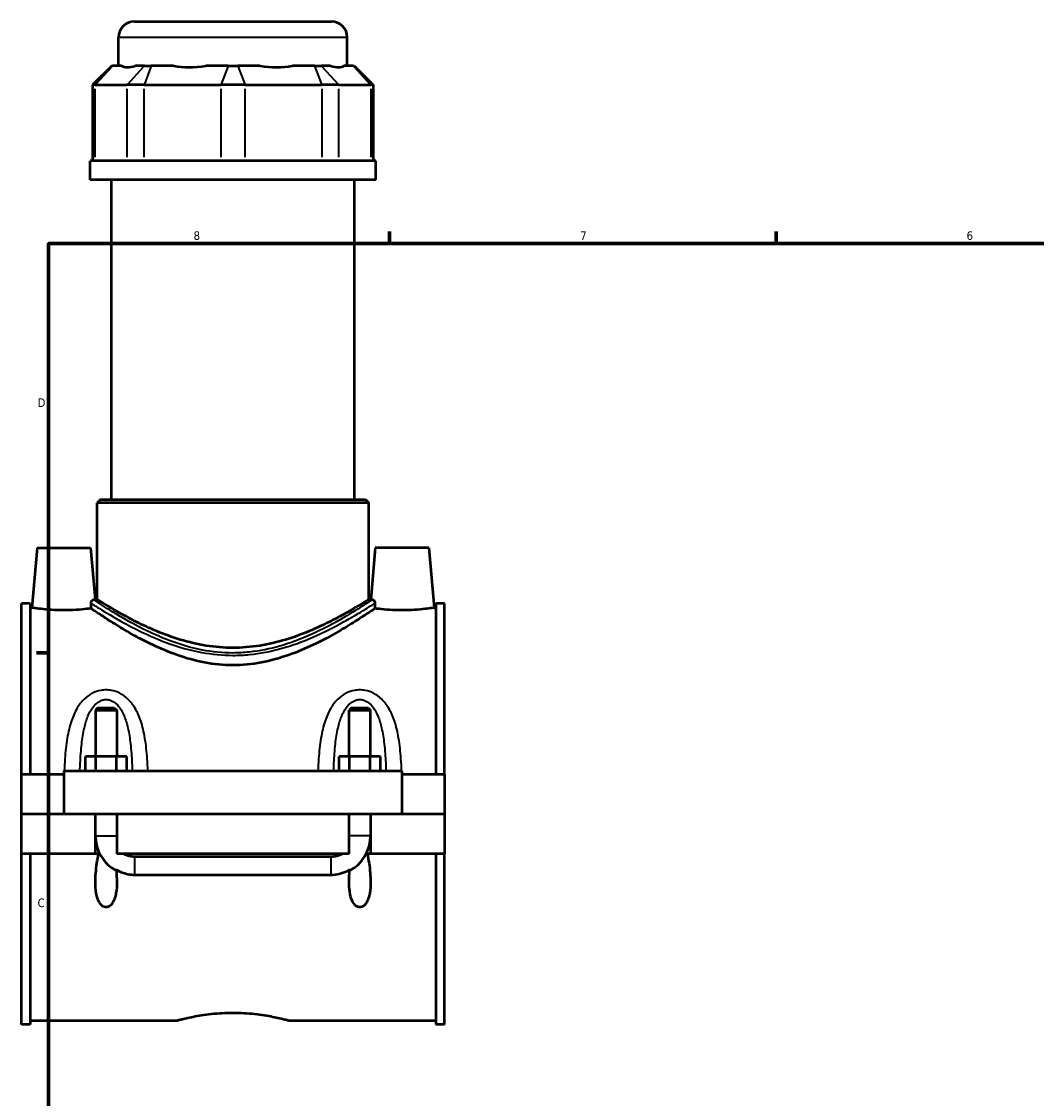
# Model space of a CAD drawing. Header units: inches. Extents: x 0.1 to 46, y -0.2 to 46.7.
# Tile 3 of 8: x 0.2 to 11.4, y 11.6 to 23.4. Entities that reach past the tile are written whole.
import ezdxf

# ---------------------------------------------------------------- set-up
doc = ezdxf.new("R2010")
doc.units = ezdxf.units.IN
doc.header["$MEASUREMENT"] = 0
for name, color, linetype, lineweight in [('Border (ANSI)', 7, 'Continuous', 70), ('Visible (ANSI)', 7, 'Continuous', 50), ('Visible Narrow (ANSI)', 7, 'Continuous', 35)]:
    doc.layers.add(name, color=color, linetype=linetype, lineweight=lineweight)
doc.styles.add('Note Text (ANSI)', font='tahoma.ttf')

# ---------------------------------------------------------------- blocks, each defined once
blk = doc.blocks.new('Borders Default Border')
at = {"layer": 'Border (ANSI)'}
for p, q in [((4.25, 21), (4.25, 21.134)), ((8.5, 21), (8.5, 21.134)), ((0.5, 16.5), (0.366, 16.5))]:
    blk.add_line(p, q, dxfattribs=at)
at = {"layer": 'Border (ANSI)', "flags": 128}
blk.add_lwpolyline([(0.5, 1), (0.5, 21), (33.5, 21), (33.5, 1), (0.5, 1)], dxfattribs=at)
at = {"layer": 'Border (ANSI)', "color": 5, "true_color": 0x0000ff, "char_height": 0.0945, "attachment_point": 7, "style": 'Note Text (ANSI)'}
for s, insert in [('8', (2.094, 21.038)), ('7', (6.346, 21.04)), ('6', (10.595, 21.038)), ('D', (0.378, 19.203)), ('C', (0.378, 13.701))]:
    blk.add_mtext(s, dxfattribs=dict(at, insert=insert))

msp = doc.modelspace()

# ---------------------------------------------------------------- linework, layer by layer
at = {"layer": 'Visible (ANSI)'}
for p, q in [((1.444, 23.441), (3.609, 23.441)), ((1.27, 22.953), (1.27, 23.267)), ((3.784, 22.953), (3.784, 23.267)), ((1.194, 22.953), (0.984, 22.744)), ((1.194, 22.953), (1.204, 22.953)), ((1.305, 22.953), (1.204, 22.953)), ((1.554, 22.953), (1.453, 22.953)), ((1.554, 22.953), (1.629, 22.953)), ((1.873, 22.953), (1.629, 22.953)), ((2.473, 22.953), (2.229, 22.953)), ((2.473, 22.953), (2.58, 22.953)), ((2.824, 22.953), (2.58, 22.953)), ((3.424, 22.953), (3.18, 22.953)), ((3.424, 22.953), (3.5, 22.953)), ((3.601, 22.953), (3.5, 22.953)), ((3.849, 22.953), (3.748, 22.953)), ((3.849, 22.953), (3.86, 22.953)), ((3.86, 22.953), (4.07, 22.744)), ((1.011, 22.744), (0.984, 22.744)), ((0.984, 22.744), (0.984, 21.908)), ((1.011, 22.744), (1.36, 22.744)), ((1.549, 22.744), (1.36, 22.744)), ((1.549, 22.744), (2.393, 22.744)), ((2.66, 22.744), (2.393, 22.744)), ((2.66, 22.744), (3.504, 22.744)), ((3.693, 22.744), (3.504, 22.744)), ((3.693, 22.744), (4.043, 22.744)), ((4.07, 22.744), (4.043, 22.744)), ((4.07, 22.744), (4.07, 21.908)), ((4.098, 21.908), (0.955, 21.908)), ((0.955, 21.699), (0.955, 21.908)), ((4.098, 21.699), (4.098, 21.908)), ((4.098, 21.699), (0.955, 21.699)), ((1.191, 18.185), (1.191, 21.699)), ((3.863, 18.185), (3.863, 21.699)), ((1.069, 18.185), (1.034, 18.15)), ((4.02, 18.15), (1.034, 18.15)), ((1.034, 17.086), (1.034, 18.15)), ((1.069, 18.185), (3.985, 18.185)), ((3.985, 18.185), (4.02, 18.15)), ((4.02, 17.086), (4.02, 18.15)), ((0.372, 17.652), (0.314, 16.995)), ((0.372, 17.652), (0.962, 17.652)), ((0.962, 17.652), (1.012, 17.086)), ((4.092, 17.652), (4.042, 17.086)), ((4.682, 17.652), (4.092, 17.652)), ((4.682, 17.652), (4.74, 16.995)), ((1.034, 17.086), (1.012, 17.086)), ((4.042, 17.086), (4.02, 17.086)), ((0.202, 15.162), (0.202, 17.041)), ((0.295, 17.041), (0.202, 17.041)), ((0.295, 17.041), (0.295, 15.162)), ((0.295, 16.995), (0.314, 16.995)), ((4.74, 16.995), (4.759, 16.995)), ((4.759, 17.041), (4.759, 15.162)), ((4.852, 17.041), (4.759, 17.041)), ((4.852, 15.162), (4.852, 17.041)), ((1.037, 15.891), (1.014, 15.868)), ((1.226, 15.891), (1.037, 15.891)), ((1.226, 15.891), (1.25, 15.868)), ((3.827, 15.891), (3.804, 15.868)), ((4.016, 15.891), (3.827, 15.891)), ((4.016, 15.891), (4.04, 15.868)), ((1.014, 15.868), (1.25, 15.868)), ((1.014, 15.868), (1.014, 15.359)), ((1.25, 15.868), (1.25, 15.359)), ((3.804, 15.868), (4.04, 15.868)), ((3.804, 15.359), (3.804, 15.868)), ((4.04, 15.359), (4.04, 15.868)), ((1.018, 15.359), (0.905, 15.359)), ((0.905, 15.201), (0.905, 15.359)), ((1.245, 15.359), (1.018, 15.359)), ((1.018, 15.201), (1.018, 15.359)), ((1.359, 15.359), (1.245, 15.359)), ((1.245, 15.201), (1.245, 15.359)), ((1.359, 15.201), (1.359, 15.359)), ((3.695, 15.201), (3.695, 15.359)), ((3.808, 15.359), (3.695, 15.359)), ((4.035, 15.359), (3.808, 15.359)), ((3.808, 15.201), (3.808, 15.359)), ((4.149, 15.359), (4.035, 15.359)), ((4.035, 15.201), (4.035, 15.359)), ((4.149, 15.201), (4.149, 15.359)), ((0.667, 15.162), (0.202, 15.162)), ((0.202, 14.727), (0.202, 15.162)), ((0.667, 15.201), (0.667, 14.727)), ((0.667, 15.201), (4.387, 15.201)), ((4.387, 14.727), (4.387, 15.201)), ((4.852, 15.162), (4.387, 15.162)), ((4.852, 15.162), (4.852, 14.727)), ((0.202, 14.727), (0.667, 14.727)), ((0.202, 14.289), (0.202, 14.723)), ((1.014, 14.723), (0.202, 14.723)), ((0.667, 14.727), (4.387, 14.727)), ((1.014, 14.727), (1.014, 14.723)), ((1.014, 14.289), (1.014, 14.723)), ((1.25, 14.727), (1.25, 14.723)), ((1.25, 14.723), (1.25, 14.289)), ((3.804, 14.723), (1.25, 14.723)), ((3.804, 14.723), (3.804, 14.727)), ((3.804, 14.289), (3.804, 14.723)), ((4.04, 14.723), (4.04, 14.727)), ((4.04, 14.723), (4.04, 14.289)), ((4.852, 14.723), (4.04, 14.723)), ((4.387, 14.727), (4.852, 14.727)), ((4.852, 14.723), (4.852, 14.289)), ((0.202, 12.41), (0.202, 14.289)), ((1.014, 14.289), (0.202, 14.289)), ((0.295, 14.289), (0.295, 12.41)), ((1.049, 14.289), (1.014, 14.289)), ((1.061, 14.289), (1.049, 14.289)), ((3.804, 14.289), (1.25, 14.289)), ((1.447, 14.26), (3.607, 14.26)), ((4.005, 14.289), (3.993, 14.289)), ((4.04, 14.289), (4.005, 14.289)), ((4.852, 14.289), (4.04, 14.289)), ((4.759, 14.289), (4.759, 12.41)), ((4.852, 12.41), (4.852, 14.289)), ((3.607, 14.055), (1.447, 14.055)), ((0.295, 12.455), (1.91, 12.455)), ((3.144, 12.455), (4.759, 12.455)), ((0.295, 12.41), (0.202, 12.41)), ((4.852, 12.41), (4.759, 12.41))]:
    msp.add_line(p, q, dxfattribs=at)
for centre, radius, start, end in [((1.444, 23.267), 0.175, 90, 180), ((3.609, 23.267), 0.175, 0, 90), ((1.447, 14.486), 0.433, 180, 241.9631), ((3.607, 14.486), 0.433, 298.0369, 0)]:
    msp.add_arc(centre, radius, start, end, dxfattribs=at)
for major_axis, ratio, start_param, end_param in [((1.233, 1.233), 0.198912, 3.184055, 3.491829), ((-1.045, -1.045), 0.668179, 0.435162, 0.742936), ((1.045, -1.045), 0.668179, 5.54025, 5.848024), ((1.233, -1.233), 0.198912, 5.932949, 6.240723)]:
    msp.add_ellipse((2.527, 24.196), major_axis=major_axis, ratio=ratio, start_param=start_param, end_param=end_param, dxfattribs=at)
for points, knots in [([(0.966, 17.044), (0.966, 17.047), (0.966, 17.05), (0.967, 17.057), (0.968, 17.06), (0.971, 17.067), (0.974, 17.071), (0.981, 17.079), (0.988, 17.083), (0.994, 17.083)], [0, 0, 0, 0, 0.0233013, 0.0233013, 0.0549925, 0.0549925, 0.099871, 0.099871, 0.1769512, 0.1769512, 0.1769512, 0.1769512]), ([(4.02, 17.086), (4.02, 17.086), (4.01, 17.08), (3.971, 17.055), (3.941, 17.037), (3.864, 16.991), (3.817, 16.963), (3.708, 16.902), (3.647, 16.869), (3.517, 16.804), (3.444, 16.77), (3.284, 16.703), (3.197, 16.671), (3.015, 16.616), (2.919, 16.593), (2.724, 16.562), (2.624, 16.554), (2.429, 16.554), (2.33, 16.562), (2.135, 16.593), (2.039, 16.616), (1.856, 16.671), (1.77, 16.703), (1.61, 16.77), (1.536, 16.804), (1.407, 16.869), (1.346, 16.902), (1.237, 16.963), (1.189, 16.991), (1.112, 17.037), (1.083, 17.055), (1.043, 17.08), (1.034, 17.086), (1.034, 17.086)], [5.920206, 5.920206, 5.920206, 5.920206, 6.657116, 6.657116, 7.394026, 7.394026, 8.130937, 8.130937, 8.867847, 8.867847, 9.610988, 9.610988, 10.35413, 10.35413, 11.097271, 11.097271, 11.840413, 11.840413, 12.583555, 12.583555, 13.326696, 13.326696, 14.069838, 14.069838, 14.812979, 14.812979, 15.549889, 15.549889, 16.286799, 16.286799, 17.023709, 17.023709, 17.760619, 17.760619, 17.760619, 17.760619]), ([(4.06, 17.083), (4.06, 17.083), (4.06, 17.083), (4.066, 17.082), (4.071, 17.08), (4.079, 17.073), (4.082, 17.068), (4.085, 17.061), (4.086, 17.058), (4.087, 17.053), (4.088, 17.051), (4.088, 17.048), (4.088, 17.046), (4.088, 17.044)], [0, 0, 0, 0, 0.0078564, 0.0078564, 0.1281211, 0.1281211, 0.2351476, 0.2351476, 0.2946876, 0.2946876, 0.3211587, 0.3211587, 0.346083, 0.346083, 0.346083, 0.346083]), ([(0.967, 16.987), (0.952, 16.985), (0.935, 16.983), (0.886, 16.978), (0.846, 16.974), (0.759, 16.969), (0.711, 16.967), (0.622, 16.967), (0.575, 16.969), (0.488, 16.974), (0.448, 16.978), (0.386, 16.985), (0.359, 16.988), (0.323, 16.994), (0.314, 16.995), (0.314, 16.995)], [1.835834, 1.835834, 1.835834, 1.835834, 2.035297, 2.035297, 2.374881, 2.374881, 2.714465, 2.714465, 3.054049, 3.054049, 3.393633, 3.393633, 3.732665, 3.732665, 4.071698, 4.071698, 4.071698, 4.071698]), ([(0.967, 16.987), (0.966, 17.001), (0.966, 17.015), (0.966, 17.034), (0.966, 17.039), (0.966, 17.044)], [0.9973843, 0.9973843, 0.9973843, 0.9973843, 1.0923356, 1.0923356, 1.1304408, 1.1304408, 1.1304408, 1.1304408]), ([(4.087, 16.987), (4.082, 16.984), (4.076, 16.979), (4.046, 16.96), (4.015, 16.938), (3.934, 16.884), (3.883, 16.852), (3.769, 16.781), (3.705, 16.742), (3.57, 16.666), (3.493, 16.625), (3.325, 16.546), (3.234, 16.507), (3.043, 16.44), (2.942, 16.412), (2.736, 16.373), (2.631, 16.363), (2.423, 16.363), (2.318, 16.373), (2.112, 16.412), (2.011, 16.44), (1.82, 16.507), (1.729, 16.546), (1.561, 16.625), (1.484, 16.666), (1.348, 16.742), (1.284, 16.781), (1.17, 16.852), (1.12, 16.884), (1.039, 16.938), (1.007, 16.96), (0.978, 16.979), (0.972, 16.984), (0.967, 16.987)], [6.763123, 6.763123, 6.763123, 6.763123, 7.072844, 7.072844, 7.853985, 7.853985, 8.635126, 8.635126, 9.416266, 9.416266, 10.208052, 10.208052, 10.999837, 10.999837, 11.791622, 11.791622, 12.583407, 12.583407, 13.375192, 13.375192, 14.166977, 14.166977, 14.958762, 14.958762, 15.750547, 15.750547, 16.531688, 16.531688, 17.312829, 17.312829, 18.09397, 18.09397, 18.403691, 18.403691, 18.403691, 18.403691]), ([(4.088, 17.044), (4.088, 17.039), (4.088, 17.034), (4.088, 17.015), (4.087, 17.001), (4.087, 16.987)], [1.0542304, 1.0542304, 1.0542304, 1.0542304, 1.0923356, 1.0923356, 1.1872869, 1.1872869, 1.1872869, 1.1872869]), ([(4.74, 16.995), (4.74, 16.995), (4.731, 16.994), (4.695, 16.988), (4.668, 16.985), (4.606, 16.978), (4.566, 16.974), (4.479, 16.969), (4.431, 16.967), (4.387, 16.967), (4.342, 16.967), (4.295, 16.969), (4.208, 16.974), (4.168, 16.978), (4.119, 16.983), (4.102, 16.985), (4.087, 16.987)], [4.071698, 4.071698, 4.071698, 4.071698, 4.41073, 4.41073, 4.749762, 4.749762, 5.089346, 5.089346, 5.42893, 5.42893, 5.42893, 5.768514, 5.768514, 6.108098, 6.108098, 6.307561, 6.307561, 6.307561, 6.307561]), ([(1.242, 14.113), (1.247, 14.066), (1.25, 14.021), (1.25, 13.94), (1.248, 13.897), (1.237, 13.836), (1.232, 13.816), (1.219, 13.779), (1.211, 13.761), (1.192, 13.734), (1.183, 13.723), (1.165, 13.71), (1.159, 13.707), (1.146, 13.702), (1.139, 13.701), (1.125, 13.701), (1.118, 13.702), (1.104, 13.707), (1.098, 13.71), (1.081, 13.723), (1.071, 13.734), (1.053, 13.761), (1.045, 13.779), (1.032, 13.816), (1.027, 13.836), (1.016, 13.897), (1.014, 13.94), (1.014, 14.043), (1.02, 14.114), (1.036, 14.22), (1.042, 14.255), (1.049, 14.289)], [1.073578, 1.073578, 1.073578, 1.073578, 1.413207, 1.413207, 1.730061, 1.730061, 1.888488, 1.888488, 2.046915, 2.046915, 2.156349, 2.156349, 2.211065, 2.211065, 2.265782, 2.265782, 2.320499, 2.320499, 2.375216, 2.375216, 2.48465, 2.48465, 2.643077, 2.643077, 2.801504, 2.801504, 3.118358, 3.118358, 3.634555, 3.634555, 3.885607, 3.885607, 3.885607, 3.885607]), ([(1.325, 14.289), (1.344, 14.279), (1.364, 14.272), (1.405, 14.262), (1.426, 14.26), (1.447, 14.26)], [0.000915, 0.000915, 0.000915, 0.000915, 0.1631523, 0.1631523, 0.3239193, 0.3239193, 0.3239193, 0.3239193]), ([(3.607, 14.26), (3.628, 14.26), (3.649, 14.262), (3.69, 14.272), (3.71, 14.279), (3.729, 14.289)], [0, 0, 0, 0, 0.1606889, 0.1606889, 0.3229208, 0.3229208, 0.3229208, 0.3229208]), ([(4.005, 14.289), (4.012, 14.255), (4.018, 14.22), (4.034, 14.114), (4.04, 14.043), (4.04, 13.94), (4.038, 13.897), (4.027, 13.836), (4.022, 13.816), (4.009, 13.779), (4.001, 13.761), (3.982, 13.734), (3.973, 13.723), (3.955, 13.71), (3.949, 13.707), (3.936, 13.702), (3.929, 13.701), (3.915, 13.701), (3.908, 13.702), (3.894, 13.707), (3.888, 13.711), (3.863, 13.728), (3.848, 13.752), (3.824, 13.802), (3.816, 13.837), (3.805, 13.909), (3.804, 13.945), (3.804, 14.021), (3.806, 14.066), (3.811, 14.113)], [0.645958, 0.645958, 0.645958, 0.645958, 0.89701, 0.89701, 1.413207, 1.413207, 1.730061, 1.730061, 1.888488, 1.888488, 2.046915, 2.046915, 2.156349, 2.156349, 2.211065, 2.211065, 2.265782, 2.265782, 2.318017, 2.318017, 2.370251, 2.370251, 2.559775, 2.559775, 2.832356, 2.832356, 3.104938, 3.104938, 3.440782, 3.440782, 3.440782, 3.440782]), ([(1.447, 14.055), (1.397, 14.055), (1.347, 14.064), (1.281, 14.091), (1.261, 14.101), (1.242, 14.113)], [0, 0, 0, 0, 0.3801964, 0.3801964, 0.5501792, 0.5501792, 0.5501792, 0.5501792]), ([(3.811, 14.113), (3.801, 14.106), (3.791, 14.101), (3.754, 14.082), (3.725, 14.072), (3.667, 14.059), (3.637, 14.055), (3.607, 14.055)], [0.5972756, 0.5972756, 0.5972756, 0.5972756, 0.6885375, 0.6885375, 0.9165808, 0.9165808, 1.1453604, 1.1453604, 1.1453604, 1.1453604]), ([(1.91, 12.455), (1.91, 12.455), (1.913, 12.456), (1.929, 12.461), (1.941, 12.464), (1.973, 12.472), (1.992, 12.477), (2.037, 12.487), (2.063, 12.492), (2.118, 12.503), (2.148, 12.509), (2.216, 12.519), (2.252, 12.524), (2.328, 12.532), (2.368, 12.536), (2.448, 12.54), (2.488, 12.541), (2.566, 12.541), (2.606, 12.54), (2.686, 12.536), (2.726, 12.532), (2.802, 12.524), (2.838, 12.519), (2.905, 12.509), (2.936, 12.503), (2.991, 12.492), (3.016, 12.487), (3.062, 12.477), (3.081, 12.472), (3.113, 12.464), (3.125, 12.461), (3.14, 12.456), (3.144, 12.455), (3.144, 12.455)], [2.375533, 2.375533, 2.375533, 2.375533, 2.672445, 2.672445, 2.969357, 2.969357, 3.26627, 3.26627, 3.563182, 3.563182, 3.860153, 3.860153, 4.157124, 4.157124, 4.454095, 4.454095, 4.751066, 4.751066, 5.048037, 5.048037, 5.345008, 5.345008, 5.641979, 5.641979, 5.93895, 5.93895, 6.235862, 6.235862, 6.532774, 6.532774, 6.829687, 6.829687, 7.126599, 7.126599, 7.126599, 7.126599])]:
    msp.add_open_spline(points, degree=3, knots=knots, dxfattribs=at)
for points in [[(1.012, 17.086), (1.012, 17.086), (1.006, 17.085), (0.994, 17.083)], [(4.06, 17.083), (4.048, 17.085), (4.042, 17.086), (4.042, 17.086)]]:
    msp.add_open_spline(points, degree=3, dxfattribs=at)
at = {"layer": 'Visible Narrow (ANSI)'}
for p, q in [((3.769, 23.267), (1.285, 23.267)), ((1.195, 22.943), (1.02, 22.754)), ((1.37, 22.754), (1.544, 22.943)), ((1.625, 22.943), (1.553, 22.754)), ((2.469, 22.943), (2.397, 22.754)), ((2.584, 22.943), (2.656, 22.754)), ((3.428, 22.943), (3.5, 22.754)), ((3.509, 22.943), (3.684, 22.754)), ((3.859, 22.943), (4.033, 22.754)), ((1.011, 21.95), (1.011, 22.702)), ((1.36, 22.702), (1.36, 21.95)), ((1.549, 21.95), (1.549, 22.702)), ((2.393, 22.702), (2.393, 21.95)), ((2.66, 21.95), (2.66, 22.702)), ((3.504, 22.702), (3.504, 21.95)), ((3.693, 21.95), (3.693, 22.702)), ((4.043, 22.702), (4.043, 21.95)), ((1.015, 14.486), (1.248, 14.486)), ((4.038, 14.486), (3.805, 14.486)), ((1.447, 14.059), (1.447, 14.25)), ((3.607, 14.059), (3.607, 14.25))]:
    msp.add_line(p, q, dxfattribs=at)
for points, knots in [([(4.06, 17.083), (4.058, 17.082), (4.056, 17.081), (4.036, 17.068), (3.992, 17.038), (3.861, 16.955), (3.775, 16.902), (3.55, 16.777), (3.406, 16.704), (3.179, 16.616), (3.112, 16.593), (2.934, 16.542), (2.821, 16.519), (2.646, 16.501), (2.586, 16.497), (2.527, 16.497), (2.413, 16.497), (2.3, 16.509), (2.062, 16.555), (1.939, 16.592), (1.723, 16.674), (1.627, 16.717), (1.389, 16.836), (1.263, 16.912), (1.092, 17.018), (1.037, 17.055), (1.003, 17.078), (0.997, 17.081), (0.994, 17.083)], [19.30395, 19.30395, 19.30395, 19.30395, 19.463524, 19.463524, 20.705916, 20.705916, 21.958058, 21.958058, 23.435366, 23.435366, 24.023515, 24.023515, 24.918804, 24.918804, 25.373097, 25.373097, 25.373097, 26.239027, 26.239027, 27.263309, 27.263309, 28.190525, 28.190525, 29.791632, 29.791632, 31.087263, 31.087263, 31.442198, 31.442198, 31.442198, 31.442198]), ([(0.966, 17.044), (0.968, 17.043), (0.972, 17.04), (1.003, 17.02), (1.059, 16.984), (1.234, 16.88), (1.363, 16.805), (1.607, 16.688), (1.704, 16.645), (1.926, 16.564), (2.051, 16.528), (2.295, 16.483), (2.411, 16.471), (2.527, 16.471), (2.588, 16.471), (2.649, 16.474), (2.828, 16.492), (2.944, 16.515), (3.125, 16.565), (3.194, 16.588), (3.426, 16.674), (3.574, 16.747), (3.803, 16.87), (3.892, 16.922), (4.025, 17.004), (4.069, 17.032), (4.088, 17.044)], [-31.269648, -31.269648, -31.269648, -31.269648, -31.087263, -31.087263, -29.791632, -29.791632, -28.190525, -28.190525, -27.263309, -27.263309, -26.239027, -26.239027, -25.373097, -25.373097, -25.373097, -24.918804, -24.918804, -24.023515, -24.023515, -23.435366, -23.435366, -21.958058, -21.958058, -20.705916, -20.705916, -19.4765, -19.4765, -19.4765, -19.4765]), ([(1.592, 15.201), (1.59, 15.246), (1.588, 15.29), (1.579, 15.411), (1.571, 15.487), (1.548, 15.627), (1.533, 15.691), (1.496, 15.802), (1.475, 15.849), (1.427, 15.928), (1.402, 15.961), (1.346, 16.015), (1.315, 16.038), (1.253, 16.069), (1.223, 16.079), (1.172, 16.089), (1.152, 16.091), (1.132, 16.091), (1.112, 16.091), (1.092, 16.089), (1.041, 16.079), (1.01, 16.069), (0.949, 16.038), (0.918, 16.015), (0.862, 15.961), (0.836, 15.928), (0.788, 15.849), (0.768, 15.802), (0.73, 15.691), (0.716, 15.627), (0.692, 15.487), (0.684, 15.411), (0.676, 15.29), (0.673, 15.246), (0.672, 15.201)], [-6.12408, -6.12408, -6.12408, -6.12408, -5.803521, -5.803521, -5.237131, -5.237131, -4.73067, -4.73067, -4.320119, -4.320119, -3.986618, -3.986618, -3.689291, -3.689291, -3.444288, -3.444288, -3.291162, -3.291162, -3.291162, -3.138035, -3.138035, -2.893033, -2.893033, -2.595706, -2.595706, -2.262205, -2.262205, -1.851654, -1.851654, -1.345193, -1.345193, -0.778803, -0.778803, -0.458244, -0.458244, -0.458244, -0.458244]), ([(4.382, 15.201), (4.38, 15.246), (4.378, 15.29), (4.369, 15.411), (4.361, 15.487), (4.338, 15.627), (4.323, 15.691), (4.286, 15.802), (4.265, 15.849), (4.217, 15.928), (4.192, 15.961), (4.136, 16.015), (4.105, 16.038), (4.043, 16.069), (4.013, 16.079), (3.962, 16.089), (3.942, 16.091), (3.922, 16.091), (3.902, 16.091), (3.882, 16.089), (3.831, 16.079), (3.8, 16.069), (3.739, 16.038), (3.708, 16.015), (3.652, 15.961), (3.626, 15.928), (3.578, 15.849), (3.558, 15.802), (3.52, 15.691), (3.506, 15.627), (3.482, 15.487), (3.474, 15.411), (3.466, 15.29), (3.463, 15.246), (3.462, 15.201)], [-6.124079, -6.124079, -6.124079, -6.124079, -5.803522, -5.803522, -5.237132, -5.237132, -4.730669, -4.730669, -4.320119, -4.320119, -3.986618, -3.986618, -3.689291, -3.689291, -3.444288, -3.444288, -3.291162, -3.291162, -3.291162, -3.138035, -3.138035, -2.893033, -2.893033, -2.595706, -2.595706, -2.262205, -2.262205, -1.851654, -1.851654, -1.345192, -1.345192, -0.778802, -0.778802, -0.458244, -0.458244, -0.458244, -0.458244]), ([(0.844, 15.201), (0.845, 15.23), (0.846, 15.258), (0.851, 15.358), (0.856, 15.429), (0.87, 15.558), (0.88, 15.617), (0.903, 15.719), (0.916, 15.763), (0.946, 15.836), (0.962, 15.866), (0.998, 15.916), (1.017, 15.937), (1.055, 15.965), (1.074, 15.975), (1.107, 15.984), (1.119, 15.986), (1.132, 15.986), (1.144, 15.986), (1.157, 15.984), (1.189, 15.975), (1.208, 15.965), (1.247, 15.937), (1.266, 15.916), (1.302, 15.866), (1.318, 15.836), (1.348, 15.763), (1.361, 15.719), (1.384, 15.617), (1.393, 15.558), (1.408, 15.429), (1.413, 15.358), (1.418, 15.258), (1.419, 15.23), (1.42, 15.201)], [0.553667, 0.553667, 0.553667, 0.553667, 0.778803, 0.778803, 1.345193, 1.345193, 1.851654, 1.851654, 2.262205, 2.262205, 2.595706, 2.595706, 2.893033, 2.893033, 3.138035, 3.138035, 3.291162, 3.291162, 3.291162, 3.444288, 3.444288, 3.689291, 3.689291, 3.986618, 3.986618, 4.320119, 4.320119, 4.73067, 4.73067, 5.237131, 5.237131, 5.803521, 5.803521, 6.028657, 6.028657, 6.028657, 6.028657]), ([(3.634, 15.201), (3.635, 15.23), (3.636, 15.258), (3.641, 15.358), (3.646, 15.429), (3.66, 15.558), (3.67, 15.617), (3.693, 15.719), (3.706, 15.763), (3.736, 15.836), (3.752, 15.866), (3.788, 15.916), (3.807, 15.937), (3.845, 15.965), (3.864, 15.975), (3.897, 15.984), (3.909, 15.986), (3.922, 15.986), (3.934, 15.986), (3.947, 15.984), (3.979, 15.975), (3.998, 15.965), (4.037, 15.937), (4.056, 15.916), (4.092, 15.866), (4.108, 15.836), (4.138, 15.763), (4.151, 15.719), (4.174, 15.617), (4.183, 15.558), (4.198, 15.429), (4.203, 15.358), (4.208, 15.258), (4.209, 15.23), (4.21, 15.201)], [0.553667, 0.553667, 0.553667, 0.553667, 0.778802, 0.778802, 1.345192, 1.345192, 1.851654, 1.851654, 2.262205, 2.262205, 2.595706, 2.595706, 2.893033, 2.893033, 3.138035, 3.138035, 3.291162, 3.291162, 3.291162, 3.444288, 3.444288, 3.689291, 3.689291, 3.986618, 3.986618, 4.320119, 4.320119, 4.730669, 4.730669, 5.237132, 5.237132, 5.803522, 5.803522, 6.028657, 6.028657, 6.028657, 6.028657])]:
    msp.add_open_spline(points, degree=3, knots=knots, dxfattribs=at)

# ---------------------------------------------------------------- block references
msp.add_blockref('Borders Default Border', (0, 0))

doc.saveas('drawing.dxf')
